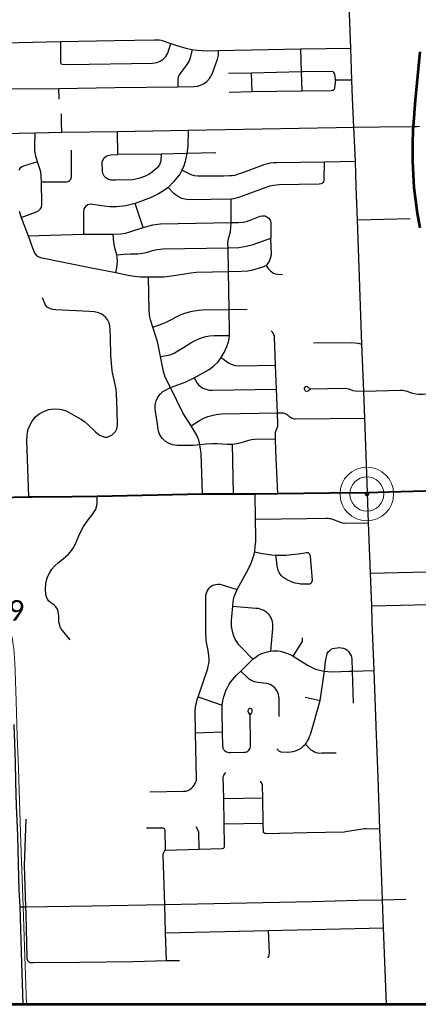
# Model space of a CAD drawing. Extents: x 13.99 to 21.38, y 7.75 to 14.55.
# Tile 15 of 77: x 17.57 to 18.68, y 7.75 to 10.48. Entities that reach past the tile are written whole.
import ezdxf

# ---------------------------------------------------------------- set-up
doc = ezdxf.new("R2010")
doc.units = 0
doc.header["$MEASUREMENT"] = 0
doc.header["$PDSIZE"] = 5
doc.linetypes.add('rr2', pattern=[0])
for name, color, linetype, lineweight in [('GM_X_County_Road', 3, 'Continuous', 30), ('GM_X_Interstate_Route', 1, 'Continuous', 53), ('GM_X_Rail_Line', 7, 'rr2', 13), ('GM_X_Township_Road', 1, 'Continuous', 30), ('GM_X_Unincorporated', 1, 'Continuous', 0), ('GM_X_Unincorporated_Location', 2, 'Continuous', 140), ('GM_X_US_Route', 1, 'Continuous', 40)]:
    doc.layers.add(name, color=color, linetype=linetype, lineweight=lineweight)
doc.layers.add('GM_X_Township_Road_Text', color=252, linetype='Continuous', lineweight=0, true_color=0x696969)
doc.styles.add('Slanted Normal (0.14) Font 31', font='CHAR_FAST_FONT.shx', dxfattribs={"height": 0.14})

# ---------------------------------------------------------------- blocks, each defined once
blk = doc.blocks.new('Unicorp3')
at = {"layer": 'GM_X_Unincorporated'}
for radius in [0.0744, 0.0472]:
    blk.add_circle((0, 0), radius, dxfattribs=at)

msp = doc.modelspace()

# ---------------------------------------------------------------- linework, layer by layer
at = {"layer": 'GM_X_County_Road', "color": 1}
for p, q in [((18.4503, 10.1823), (18.4992, 10.1832)), ((18.4992, 10.1832), (18.5701, 10.1841))]:
    msp.add_line(p, q, dxfattribs=at)
at = {"layer": 'GM_X_County_Road', "color": 1, "flags": 128}
for points in [[(18.496, 10.2634), (18.4939, 10.3136), (18.4906, 10.4019), (18.4802, 10.6887), (18.4779, 10.7769), (18.4754, 10.8407), (18.4742, 10.8632), (18.4727, 10.8777), (18.4709, 10.8892), (18.4664, 10.9028), (18.4575, 10.9238), (18.453, 10.9308), (18.4371, 10.9534), (18.2641, 11.1778), (18.2413, 11.2125), (18.1448, 11.3706), (18.1154, 11.4167), (18.0891, 11.4549), (18.0396, 11.5262), (17.9766, 11.6209), (17.9568, 11.6503), (17.934, 11.6832)], [(18.502, 10.1262), (18.4992, 10.1832), (18.496, 10.2634)], [(17.3374, 10.1622), (17.6143, 10.1676), (17.6888, 10.1692), (17.8433, 10.1711), (18.0392, 10.1746), (18.4503, 10.1823)], [(18.5701, 10.1841), (18.6641, 10.1853), (18.6729, 10.1854), (18.6813, 10.1857)], [(18.5061, 10.0173), (18.5039, 10.0882), (18.502, 10.1262)], [(18.5611, 8.5208), (18.5609, 8.5247), (18.5553, 8.677), (18.5505, 8.811), (18.5489, 8.8561), (18.5453, 8.9466), (18.5398, 9.086), (18.5372, 9.1706), (18.5296, 9.3761), (18.527, 9.4517), (18.5219, 9.5817), (18.509, 9.9262), (18.5061, 10.0173)], [(17.5817, 7.7517), (17.5777, 7.867), (17.5727, 8.0221), (17.5708, 8.0691), (17.5683, 8.1415), (17.5663, 8.2195), (17.563, 8.3018), (17.5608, 8.3694), (17.5598, 8.4218), (17.5563, 8.5271)], [(18.5899, 7.7517), (18.5818, 7.9636), (18.5788, 8.0413), (18.5762, 8.1193), (18.5716, 8.2386), (18.5665, 8.3808), (18.5611, 8.5208)]]:
    msp.add_lwpolyline(points, dxfattribs=at)
at = {"layer": 'GM_X_Interstate_Route', "flags": 128}
for points in [[(14.577, 11.6527), (14.577, 7.7517), (19.5613, 7.7517)], [(18.6824, 10.3917), (18.6742, 10.306), (18.6699, 10.2581), (18.6641, 10.1853), (18.6634, 10.1757), (18.6617, 10.1372), (18.6619, 10.089), (18.664, 10.0512), (18.6662, 10.0162), (18.6701, 9.981), (18.6752, 9.9449), (18.6826, 9.9038)]]:
    msp.add_lwpolyline(points, dxfattribs=at)
at = {"layer": 'GM_X_Rail_Line', "ltscale": 3.78788e-07, "flags": 128}
msp.add_lwpolyline([(17.5903, 7.7517), (17.5848, 7.911), (17.581, 8.0225), (17.5758, 8.1726), (17.573, 8.2574), (17.5683, 8.4047), (17.5649, 8.4956), (17.5619, 8.592), (17.5591, 8.6753), (17.5581, 8.697), (17.5572, 8.7107), (17.5563, 8.7252), (17.5551, 8.7376), (17.5534, 8.7491), (17.5514, 8.762), (17.549, 8.7755), (17.5446, 8.7972), (17.535, 8.8368), (17.4888, 9.0407), (17.4722, 9.1125), (17.4579, 9.1755), (17.4089, 9.3888), (17.3862, 9.4897), (17.3655, 9.5784), (17.3409, 9.6871), (17.321, 9.7736), (17.3141, 9.8052), (17.3101, 9.8286), (17.3081, 9.8461), (17.3068, 9.8583), (17.3058, 9.8715), (17.3051, 9.8894), (17.297, 10.2858), (17.2916, 10.5599), (17.2847, 10.8944), (17.2823, 11.0204), (17.2775, 11.253), (17.2742, 11.4194), (17.2699, 11.6231), (17.2695, 11.6703), (17.27, 11.6813), (17.2705, 11.6926), (17.2713, 11.7046), (17.2725, 11.7152), (17.2738, 11.7263), (17.275, 11.7368), (17.2767, 11.7477), (17.2788, 11.7592), (17.2818, 11.7741), (17.286, 11.7924), (17.3464, 12.0472), (17.408, 12.3034), (17.4265, 12.386), (17.4292, 12.3992), (17.4316, 12.4129), (17.4336, 12.4263), (17.4349, 12.4387), (17.4364, 12.4551), (17.4378, 12.4818), (17.4376, 12.497), (17.4374, 12.5108), (17.4372, 12.5225), (17.4368, 12.5318), (17.4358, 12.5433), (17.4346, 12.5525), (17.4333, 12.5649), (17.432, 12.5772), (17.431, 12.5872), (17.4307, 12.5975), (17.4311, 12.6074), (17.4318, 12.6173), (17.4332, 12.6306), (17.4351, 12.6445), (17.4368, 12.6593), (17.439, 12.6759), (17.4413, 12.696), (17.4476, 12.7478), (17.4548, 12.8033), (17.458, 12.8156), (17.4632, 12.8291), (17.4694, 12.8391), (17.476, 12.848), (17.4826, 12.8555), (17.4893, 12.8621), (17.5024, 12.8742), (17.5148, 12.8846), (17.5362, 12.9019), (17.5481, 12.9119), (17.5577, 12.9203), (17.5672, 12.9287), (17.5765, 12.9376), (17.5941, 12.9552), (17.6164, 12.9804), (17.6311, 12.9983), (17.6424, 13.0135), (17.6532, 13.0286), (17.6721, 13.0574)], dxfattribs=at)
at = {"layer": 'GM_X_Township_Road'}
for p, q in [((18.2171, 10.2808), (18.2152, 10.333)), ((17.6817, 10.2611), (17.6808, 10.2904)), ((17.844, 10.107), (17.8433, 10.1711)), ((17.9141, 9.9046), (17.8925, 9.9715)), ((18.509, 9.9262), (18.6558, 9.9295)), ((18.1656, 9.1666), (18.1621, 9.3044)), ((18.5453, 8.9466), (18.7742, 8.9519)), ((18.0674, 8.6038), (18.1337, 8.5813)), ((18.3638, 8.6028), (18.4059, 8.5937)), ((18.0602, 8.5047), (18.1348, 8.5066)), ((18.1385, 8.3225), (18.2462, 8.3243)), ((18.1398, 8.2521), (18.2478, 8.2543)), ((18.5788, 8.0413), (18.644, 8.0435))]:
    msp.add_line(p, q, dxfattribs=at)
at = {"layer": 'GM_X_Township_Road', "flags": 128}
for points in [[(17.5298, 10.4173), (17.6853, 10.4208), (17.8351, 10.4236)], [(17.6853, 10.4208), (17.6849, 10.3625), (17.6862, 10.3588)], [(17.6862, 10.3588), (17.6904, 10.3574), (17.7068, 10.3569), (17.9404, 10.3601), (17.9525, 10.3623), (17.9618, 10.3657), (17.9704, 10.3712), (17.9775, 10.3789), (17.9827, 10.3887), (17.9917, 10.4153)], [(17.8351, 10.4236), (17.9464, 10.4256), (17.9592, 10.4251), (17.9642, 10.4241), (17.9917, 10.4153), (18.0083, 10.4094), (18.0331, 10.4022), (18.0502, 10.3988), (18.0643, 10.3967), (18.0926, 10.3951), (18.1232, 10.396), (18.3522, 10.4003), (18.4906, 10.4019)], [(18.0502, 10.3988), (18.0453, 10.3751), (18.0426, 10.3674), (18.0356, 10.3564), (18.0194, 10.3346), (18.0148, 10.3281), (18.0121, 10.3218), (18.0108, 10.3151), (18.0106, 10.2952)], [(18.3562, 10.2832), (18.3537, 10.3361), (18.3522, 10.4003)], [(17.3048, 10.286), (17.5312, 10.2891), (17.6808, 10.2904), (17.8363, 10.2927), (18.0106, 10.2952), (18.0552, 10.2959), (18.0652, 10.2972), (18.0736, 10.2996), (18.0816, 10.3032), (18.0916, 10.31), (18.0988, 10.3182), (18.1069, 10.3329), (18.121, 10.3712), (18.1232, 10.3824), (18.1232, 10.396)], [(18.3586, 10.3362), (18.3537, 10.3361), (18.2152, 10.333), (18.1515, 10.3321)], [(18.4483, 10.3136), (18.4472, 10.3241), (18.4461, 10.3303), (18.4441, 10.3344), (18.4417, 10.3366), (18.438, 10.3374), (18.3586, 10.3362)], [(18.4939, 10.3136), (18.4483, 10.3136), (18.446, 10.2918), (18.4442, 10.2873), (18.4405, 10.285), (18.4361, 10.2839), (18.3562, 10.2832), (18.2171, 10.2808), (18.1528, 10.2796)], [(17.6888, 10.1692), (17.6875, 10.1962), (17.6881, 10.2201)], [(17.5761, 9.9326), (17.6183, 9.948), (17.6249, 9.9517), (17.6289, 9.9561), (17.6319, 9.9608), (17.6336, 9.9695), (17.6322, 10.0319), (17.6317, 10.0474), (17.6302, 10.0591), (17.628, 10.0672), (17.6209, 10.0872), (17.6167, 10.103), (17.6142, 10.1188), (17.6142, 10.131), (17.6143, 10.1676)], [(18.0392, 10.1746), (18.0387, 10.1295), (18.0361, 10.1098), (18.0334, 10.0969), (18.0309, 10.0877), (18.027, 10.0764), (18.0222, 10.0642), (18.016, 10.0527), (17.999, 10.0312), (17.9839, 10.0159), (17.9707, 10.0063), (17.957, 9.9981), (17.9368, 9.9886), (17.9073, 9.977), (17.8925, 9.9715), (17.8662, 9.9655), (17.8401, 9.9622), (17.8223, 9.9621), (17.8061, 9.9639), (17.7865, 9.9669), (17.7751, 9.9691), (17.7681, 9.9697), (17.7606, 9.9679), (17.7541, 9.9634), (17.7501, 9.9564), (17.7488, 9.9475), (17.7492, 9.8866)], [(17.6322, 10.0319), (17.7014, 10.0316), (17.7065, 10.0327), (17.7105, 10.035), (17.7137, 10.0391), (17.7154, 10.0451), (17.7158, 10.1196)], [(17.9642, 10.1079), (17.9633, 10.0891), (17.9597, 10.0787), (17.9538, 10.0707), (17.9407, 10.0589), (17.9299, 10.0522), (17.9179, 10.0465), (17.9056, 10.0418), (17.8944, 10.0388), (17.8846, 10.0371), (17.8379, 10.0358), (17.8258, 10.036), (17.8169, 10.039), (17.8107, 10.043), (17.8065, 10.0476), (17.8034, 10.0528), (17.8012, 10.06), (17.8009, 10.0859), (17.803, 10.0921), (17.8064, 10.0979), (17.812, 10.1023), (17.8173, 10.1047), (17.8247, 10.1063), (17.844, 10.107)], [(18.1165, 10.1118), (18.0361, 10.1098), (17.9642, 10.1079), (17.844, 10.107)], [(17.6209, 10.0872), (17.5854, 10.0759), (17.5781, 10.0729), (17.5724, 10.0688), (17.569, 10.0635)], [(18.4165, 10.0863), (18.4164, 10.038), (18.415, 10.031), (18.4124, 10.0276), (18.4084, 10.0257), (18.4034, 10.025), (18.2916, 10.0229), (18.2766, 10.0214), (18.2659, 10.0194), (18.2549, 10.0161), (18.1953, 9.9939), (18.1792, 9.988), (18.1656, 9.9845), (18.1584, 9.9837), (18.0456, 9.9815), (18.0348, 9.9827), (18.0223, 9.9857), (18.0098, 9.9917), (17.9994, 9.9994), (17.9839, 10.0159)], [(18.5039, 10.0882), (18.4165, 10.0863), (18.2859, 10.0847), (18.2762, 10.0842), (18.2671, 10.0829), (18.2602, 10.0814), (18.2526, 10.0792), (18.1879, 10.056), (18.1786, 10.0524), (18.1686, 10.0493), (18.1612, 10.0483), (18.154, 10.048), (18.1372, 10.0476), (18.0756, 10.0472), (18.065, 10.0475), (18.0573, 10.0484), (18.0478, 10.051), (18.0222, 10.0642)], [(17.9901, 9.4611), (18.0315, 9.4762), (18.0563, 9.4881), (18.0731, 9.4971), (18.0978, 9.511), (18.1111, 9.5213), (18.1226, 9.5325), (18.1311, 9.5442), (18.1398, 9.5586), (18.1467, 9.5748), (18.151, 9.5881), (18.1528, 9.5963), (18.1537, 9.6057), (18.1541, 9.6168), (18.1531, 9.6773), (18.1517, 9.7835), (18.1502, 9.8489), (18.1498, 9.8609), (18.1512, 9.8744), (18.1554, 9.8862), (18.1571, 9.8931), (18.1588, 9.9189), (18.1584, 9.9837)], [(17.5703, 9.9505), (17.5761, 9.9326), (17.5956, 9.8821), (17.6107, 9.8384), (17.6144, 9.8323), (17.6178, 9.8282), (17.6227, 9.8249), (17.6295, 9.8221), (17.7711, 9.7933), (17.8387, 9.78), (17.8731, 9.7725), (17.8908, 9.7697), (17.9069, 9.7682), (17.9296, 9.7681), (17.9718, 9.7687), (17.9933, 9.7708), (18.0234, 9.7753), (18.0465, 9.7793), (18.0622, 9.7813), (18.1517, 9.7835), (18.1878, 9.7837), (18.2052, 9.7848), (18.2186, 9.7875), (18.2441, 9.7947), (18.2556, 9.8), (18.2592, 9.8036), (18.2638, 9.8097), (18.2684, 9.8198), (18.2706, 9.8301), (18.2693, 9.8754)], [(17.5956, 9.8821), (17.7492, 9.8866), (17.8311, 9.8866), (17.8527, 9.8877), (17.8654, 9.8896), (17.8777, 9.8926), (17.9141, 9.9046), (17.9411, 9.9122), (17.9476, 9.9136), (17.9629, 9.9149), (18.1588, 9.9189), (18.1792, 9.9189), (18.1918, 9.9198), (18.201, 9.9212), (18.2158, 9.9268), (18.2397, 9.9362), (18.2459, 9.9375), (18.2519, 9.9372), (18.2582, 9.9349), (18.2637, 9.9309), (18.2669, 9.9256), (18.2682, 9.9226), (18.2693, 9.9186), (18.2693, 9.8754)], [(17.8387, 9.78), (17.8416, 9.7929), (17.8427, 9.8014), (17.8432, 9.8125), (17.8413, 9.8289), (17.837, 9.8447), (17.8346, 9.853), (17.8329, 9.863), (17.8311, 9.8866)], [(17.8413, 9.8289), (17.8616, 9.8314), (17.8791, 9.8324), (17.8993, 9.8323), (17.9135, 9.8335), (17.9268, 9.8362), (17.9407, 9.8416), (17.9537, 9.8444), (17.9699, 9.846), (18.1502, 9.8489), (18.18, 9.8498), (18.2008, 9.8531), (18.2194, 9.858), (18.2693, 9.8754)], [(18.2556, 9.8), (18.2611, 9.7912), (18.2677, 9.7847), (18.2747, 9.7795), (18.2809, 9.7769), (18.2887, 9.7752), (18.3017, 9.7746)], [(18.0792, 9.1667), (18.0753, 9.2799), (18.0731, 9.296), (18.0718, 9.3034), (18.0689, 9.3151), (18.0633, 9.3296), (18.0478, 9.355), (18.0245, 9.3917), (17.9901, 9.4611), (17.9759, 9.4902), (17.9708, 9.5057), (17.9627, 9.5472), (17.9548, 9.5845), (17.9526, 9.595), (17.9417, 9.6288), (17.9346, 9.649), (17.9328, 9.6568), (17.9313, 9.6742), (17.9296, 9.7681)], [(17.8302, 9.4984), (17.8296, 9.5012), (17.8286, 9.5086), (17.8249, 9.5495), (17.8236, 9.5992), (17.8231, 9.6229), (17.8222, 9.6322), (17.8199, 9.6403), (17.8165, 9.6479), (17.8106, 9.6556), (17.8047, 9.661), (17.7975, 9.6655), (17.7875, 9.6692), (17.7787, 9.6711), (17.7658, 9.6725), (17.6723, 9.6768), (17.6633, 9.6777), (17.6584, 9.6792), (17.6534, 9.681), (17.6481, 9.6845), (17.6437, 9.6897), (17.6352, 9.7102)], [(17.9417, 9.6288), (17.9623, 9.6357), (17.9782, 9.6426), (18.0203, 9.6639), (18.0326, 9.6686), (18.0508, 9.6735), (18.0683, 9.6763), (18.0796, 9.6771), (18.1531, 9.6773), (18.2031, 9.6789)], [(18.288, 9.1677), (18.2831, 9.2859), (18.2814, 9.3188), (18.2814, 9.3308), (18.2817, 9.3359), (18.283, 9.3402), (18.2867, 9.3498), (18.2881, 9.3545), (18.2886, 9.3585), (18.287, 9.3913), (18.2845, 9.4568), (18.2819, 9.5236), (18.2794, 9.6016), (18.2787, 9.605), (18.2776, 9.6079), (18.2741, 9.6137), (18.2694, 9.619)], [(17.9627, 9.5472), (17.9796, 9.5498), (17.9883, 9.552), (18.0001, 9.5568), (18.0109, 9.563), (18.0266, 9.5724), (18.0495, 9.587), (18.0591, 9.5922), (18.0706, 9.5969), (18.0851, 9.6017), (18.0986, 9.6043), (18.1125, 9.6055), (18.1537, 9.6057)], [(18.3872, 9.5854), (18.4919, 9.5866), (18.5117, 9.5842), (18.5219, 9.5817)], [(18.1311, 9.5442), (18.1513, 9.5299), (18.1573, 9.5267), (18.1633, 9.5245), (18.1708, 9.5229), (18.1813, 9.522), (18.2819, 9.5236)], [(17.5968, 9.1581), (17.5915, 9.3152), (17.5931, 9.3383), (17.5965, 9.3487), (17.6064, 9.3683), (17.6161, 9.3801), (17.6261, 9.3882), (17.6386, 9.395), (17.6521, 9.4001), (17.6604, 9.4016), (17.6701, 9.4021), (17.6821, 9.4015), (17.6914, 9.3993), (17.7031, 9.3955), (17.7416, 9.374), (17.7515, 9.3668), (17.7599, 9.3601), (17.782, 9.3382), (17.7884, 9.3331), (17.794, 9.329), (17.8005, 9.3264), (17.8077, 9.3241), (17.8147, 9.3242), (17.8213, 9.3262), (17.8289, 9.3307), (17.8374, 9.3395), (17.8412, 9.3465), (17.8437, 9.3573), (17.8421, 9.399), (17.8407, 9.4451), (17.8396, 9.4555), (17.8365, 9.4697), (17.8302, 9.4984)], [(18.0563, 9.4881), (18.0642, 9.4738), (18.0681, 9.4687), (18.0738, 9.4644), (18.0805, 9.4598), (18.088, 9.4565), (18.0987, 9.4541), (18.1071, 9.4538), (18.2845, 9.4568)], [(18.0718, 9.3034), (18.0643, 9.302), (18.0546, 9.3011), (18.0092, 9.3008), (18.002, 9.3016), (17.9955, 9.303), (17.9852, 9.3074), (17.9769, 9.312), (17.9686, 9.3201), (17.9644, 9.3251), (17.9599, 9.3322), (17.9573, 9.34), (17.9559, 9.3462), (17.9531, 9.3659), (17.9489, 9.3951), (17.9478, 9.4039), (17.9478, 9.4124), (17.9488, 9.4172), (17.9507, 9.4249), (17.9544, 9.4326), (17.9581, 9.4388), (17.9628, 9.4444), (17.9692, 9.4503), (17.9901, 9.4611)], [(18.3781, 9.4584), (18.3741, 9.4601), (18.371, 9.4633), (18.3679, 9.4645), (18.3641, 9.4631), (18.3618, 9.4599), (18.3614, 9.4578), (18.362, 9.4556), (18.3641, 9.4522), (18.3682, 9.451), (18.3723, 9.4525), (18.379, 9.4578), (18.4749, 9.4592), (18.4849, 9.458), (18.4965, 9.4534)], [(18.4965, 9.4534), (18.4975, 9.4531), (18.5034, 9.4519), (18.527, 9.4517)], [(18.527, 9.4517), (18.6287, 9.454), (18.6344, 9.4538), (18.6388, 9.4533), (18.6437, 9.4523), (18.6619, 9.446), (18.6671, 9.4445), (18.6722, 9.4438), (18.6783, 9.4432), (18.6917, 9.4432), (18.7525, 9.4439)], [(18.0478, 9.355), (18.0712, 9.3702), (18.0833, 9.3765), (18.0941, 9.381), (18.1051, 9.3843), (18.1172, 9.3867), (18.132, 9.3881), (18.287, 9.3913), (18.2984, 9.3914), (18.3035, 9.3909), (18.3059, 9.3902), (18.3121, 9.3876), (18.3151, 9.3856), (18.32, 9.3814), (18.3238, 9.3789), (18.3285, 9.3764), (18.3324, 9.3749), (18.3368, 9.3742), (18.5296, 9.3761)], [(18.0718, 9.3034), (18.0896, 9.3051), (18.1052, 9.3063), (18.1202, 9.3067), (18.1351, 9.3052), (18.1482, 9.3043), (18.1621, 9.3044), (18.1797, 9.307), (18.1933, 9.311), (18.2077, 9.3157), (18.2152, 9.3174), (18.224, 9.3184), (18.2814, 9.3188)], [(18.5489, 8.8561), (18.7468, 8.8606), (18.7522, 8.8609), (18.7575, 8.8615), (18.7625, 8.8631), (18.7669, 8.8652), (18.7699, 8.8676), (18.7725, 8.8706), (18.7753, 8.875), (18.7766, 8.879), (18.7769, 8.8832), (18.7769, 8.8887), (18.7742, 8.9519), (18.7736, 8.9774), (18.7733, 8.9824), (18.7721, 8.9871), (18.7703, 8.9922), (18.7655, 9.0056), (18.7643, 9.0104), (18.7636, 9.0155), (18.7586, 9.1521), (18.7595, 9.1581), (18.7651, 9.1766)], [(17.6764, 8.8473), (17.6722, 8.8536), (17.6676, 8.8577), (17.6569, 8.8659), (17.6526, 8.8695), (17.6491, 8.8747), (17.6463, 8.8812), (17.6443, 8.888), (17.6431, 8.9022), (17.6443, 8.9179), (17.646, 8.9264), (17.6493, 8.9369), (17.6552, 8.9489), (17.6614, 8.9583), (17.668, 8.9663), (17.6794, 8.9765), (17.6929, 8.987), (17.6995, 8.9928), (17.707, 8.9998), (17.7158, 9.0097), (17.7204, 9.0161), (17.7269, 9.0285), (17.7362, 9.0502), (17.7447, 9.0681), (17.7489, 9.076), (17.7591, 9.0906), (17.776, 9.112), (17.7828, 9.1246), (17.786, 9.134), (17.7871, 9.141), (17.7873, 9.1604)], [(18.2087, 8.9631), (18.2111, 8.9683), (18.2148, 8.977), (18.2187, 8.9878), (18.224, 9.0064), (18.2256, 9.0205), (18.2269, 9.0348), (18.2269, 9.0454), (18.2262, 9.0968), (18.2252, 9.167)], [(18.2262, 9.0968), (18.369, 9.0984), (18.4227, 9.0991), (18.4277, 9.0991), (18.4319, 9.0988), (18.4358, 9.0982), (18.4401, 9.0968), (18.4597, 9.0887), (18.4664, 9.0865), (18.473, 9.0851), (18.5398, 9.086)], [(18.224, 9.0064), (18.2361, 9.0033), (18.2459, 9.0015), (18.2585, 8.9996), (18.2717, 8.9979), (18.2828, 8.9971), (18.2973, 8.9967), (18.3103, 8.997), (18.3268, 8.9985), (18.3443, 9.0004), (18.3581, 9.0026), (18.3675, 9.0038), (18.37, 9.004), (18.3719, 9.0037), (18.3738, 9.0029), (18.3753, 9.0014), (18.3764, 8.9993), (18.3771, 8.997), (18.3777, 8.994), (18.3832, 8.9262), (18.3828, 8.9233), (18.3818, 8.9212), (18.3804, 8.9194), (18.3786, 8.9178), (18.3768, 8.9167), (18.3744, 8.9161), (18.3714, 8.916), (18.3545, 8.9165), (18.3512, 8.9168), (18.3477, 8.9172), (18.3431, 8.9178), (18.3367, 8.9192), (18.3277, 8.9223), (18.3156, 8.9276), (18.3077, 8.9318), (18.3024, 8.9353), (18.2982, 8.9399), (18.2948, 8.944), (18.2917, 8.9488), (18.2893, 8.9541), (18.2879, 8.9593), (18.2869, 8.9663), (18.2854, 8.977), (18.2828, 8.997)], [(18.2186, 8.7084), (18.1863, 8.7414), (18.1803, 8.748), (18.1752, 8.7554), (18.1701, 8.7639), (18.1663, 8.7723), (18.1634, 8.781), (18.1613, 8.7904), (18.1598, 8.7992), (18.1593, 8.8083), (18.1598, 8.8168), (18.1605, 8.8258), (18.1635, 8.8556), (18.1645, 8.8667), (18.1655, 8.8737), (18.1675, 8.8808), (18.1702, 8.8887), (18.1758, 8.9015), (18.2067, 8.9587), (18.2087, 8.9631)], [(17.933, 8.3406), (18.0263, 8.3421), (18.0304, 8.3422), (18.0333, 8.3428), (18.037, 8.3439), (18.0408, 8.3456), (18.0443, 8.3475), (18.049, 8.3511), (18.0527, 8.3547), (18.0562, 8.3593), (18.059, 8.364), (18.0611, 8.3685), (18.0621, 8.3719), (18.0628, 8.3754), (18.0602, 8.5047), (18.0591, 8.567), (18.0594, 8.5717), (18.0599, 8.5759), (18.0606, 8.581), (18.0621, 8.5871), (18.0637, 8.5929), (18.0674, 8.6038), (18.0937, 8.6824), (18.0953, 8.6894), (18.0966, 8.6962), (18.0973, 8.7032), (18.0975, 8.7105), (18.0971, 8.7181), (18.0962, 8.725), (18.0952, 8.7325), (18.0914, 8.7497), (18.0896, 8.7601), (18.089, 8.7705), (18.0886, 8.7778), (18.0886, 8.886), (18.0899, 8.8917), (18.0921, 8.8974), (18.0954, 8.9024), (18.0989, 8.9063), (18.1024, 8.9095), (18.1064, 8.9122), (18.1114, 8.9143), (18.1166, 8.9158), (18.1219, 8.9164), (18.1271, 8.9163), (18.1342, 8.9147), (18.1758, 8.9015)], [(17.7116, 8.7623), (17.6905, 8.7879), (17.6855, 8.7953), (17.6801, 8.8116), (17.68, 8.8275), (17.6785, 8.8406), (17.6764, 8.8473)], [(18.1635, 8.8556), (18.2272, 8.85), (18.2334, 8.8494), (18.2386, 8.8483), (18.2441, 8.8464), (18.2496, 8.8439), (18.2547, 8.8405), (18.259, 8.8368), (18.262, 8.8334), (18.2649, 8.8296), (18.2673, 8.826), (18.2697, 8.8214), (18.2717, 8.8165), (18.273, 8.8109), (18.2735, 8.8059), (18.2736, 8.8005), (18.2732, 8.7939), (18.2679, 8.7305)], [(18.3311, 8.7166), (18.3566, 8.7572), (18.3563, 8.768)], [(18.2854, 8.4601), (18.2924, 8.4536), (18.2947, 8.4522), (18.297, 8.4513), (18.316, 8.4511), (18.3241, 8.4515), (18.331, 8.4528), (18.3377, 8.4544), (18.3439, 8.457), (18.3492, 8.4601), (18.3551, 8.4637), (18.3599, 8.4678), (18.3647, 8.4724), (18.3678, 8.4767), (18.3711, 8.4817), (18.3741, 8.4878), (18.3765, 8.4939), (18.3786, 8.5), (18.3873, 8.528), (18.4059, 8.5937), (18.4175, 8.6751), (18.4207, 8.702), (18.4223, 8.7114), (18.424, 8.719), (18.4255, 8.7242), (18.4284, 8.7289), (18.4323, 8.7328), (18.436, 8.7359), (18.4413, 8.7381), (18.4467, 8.7394), (18.4527, 8.74), (18.4588, 8.7404), (18.4644, 8.7401), (18.4702, 8.7388), (18.4751, 8.737), (18.4798, 8.7339), (18.4838, 8.7305), (18.4867, 8.7269), (18.4894, 8.7227), (18.4914, 8.7179), (18.4927, 8.7136), (18.4935, 8.7087), (18.4947, 8.6754), (18.4978, 8.5865)], [(18.1387, 8.4574), (18.1368, 8.4606), (18.1362, 8.4632), (18.1358, 8.4662), (18.1348, 8.5066), (18.134, 8.5631), (18.1337, 8.5813), (18.1358, 8.5929), (18.1385, 8.6042), (18.1409, 8.6122), (18.1441, 8.6216), (18.1483, 8.6301), (18.1523, 8.6374), (18.1573, 8.6448), (18.1622, 8.6514), (18.1676, 8.6575), (18.1734, 8.664), (18.186, 8.6756), (18.2186, 8.7084), (18.228, 8.7153), (18.2338, 8.7192), (18.2396, 8.7224), (18.2466, 8.7252), (18.2527, 8.727), (18.2599, 8.7288), (18.2679, 8.7305), (18.2755, 8.7312), (18.2818, 8.7314), (18.2885, 8.7311), (18.2948, 8.7305), (18.3008, 8.729), (18.3068, 8.7273), (18.3125, 8.7255), (18.3178, 8.7234), (18.3241, 8.7202), (18.3311, 8.7166), (18.3723, 8.6911), (18.3813, 8.6864), (18.3886, 8.683), (18.3968, 8.6799), (18.4046, 8.6776), (18.4122, 8.6759), (18.4175, 8.6751), (18.4268, 8.6741), (18.4413, 8.6731), (18.4858, 8.675)], [(18.2921, 8.5494), (18.2917, 8.6001), (18.2913, 8.6054), (18.2903, 8.6106), (18.2885, 8.6158), (18.2861, 8.6202), (18.283, 8.625), (18.2798, 8.6287), (18.2762, 8.6322), (18.2715, 8.6354), (18.2668, 8.6382), (18.2612, 8.6403), (18.2566, 8.6414), (18.2331, 8.6438), (18.2246, 8.6457), (18.2192, 8.6479), (18.2134, 8.6506), (18.209, 8.6534), (18.2051, 8.6567), (18.186, 8.6756)], [(18.4858, 8.675), (18.4947, 8.6754), (18.5553, 8.677)], [(18.1387, 8.4574), (18.1407, 8.4554), (18.1433, 8.4534), (18.1462, 8.4517), (18.1491, 8.4503), (18.1522, 8.4495), (18.1558, 8.4495), (18.1949, 8.4503), (18.1984, 8.4506), (18.2021, 8.4517), (18.2051, 8.4534), (18.2077, 8.456), (18.2095, 8.4586), (18.2114, 8.4619), (18.2125, 8.4657), (18.2128, 8.4697), (18.2127, 8.4731), (18.2114, 8.5543), (18.2158, 8.56), (18.2172, 8.5632), (18.2174, 8.5668), (18.216, 8.5694), (18.2137, 8.5711), (18.2115, 8.5718), (18.209, 8.5715), (18.2072, 8.5699), (18.2063, 8.5678), (18.2054, 8.5646), (18.2057, 8.5614), (18.2074, 8.5585), (18.2109, 8.5545)], [(18.3647, 8.4724), (18.3756, 8.462), (18.3802, 8.4575), (18.3851, 8.4543), (18.3901, 8.4519), (18.3946, 8.4499), (18.3988, 8.4489), (18.4033, 8.4482), (18.4104, 8.4484), (18.4498, 8.4489)], [(17.9757, 8.1793), (18.07, 8.1822), (18.135, 8.1835), (18.1375, 8.1846), (18.1392, 8.1861), (18.1401, 8.1881), (18.1403, 8.1902), (18.1403, 8.1929), (18.1398, 8.2521), (18.1385, 8.3225), (18.1369, 8.3819), (18.1374, 8.3841), (18.1385, 8.3866), (18.1439, 8.3941)], [(18.2504, 8.227), (18.2496, 8.2275), (18.2489, 8.2282), (18.2486, 8.2292), (18.2478, 8.2543), (18.2462, 8.3243), (18.2461, 8.3569), (18.2459, 8.3586), (18.2453, 8.3608), (18.2403, 8.3699)], [(17.589, 8.2645), (17.5846, 8.1362), (17.5883, 8.0221), (17.5888, 8.0025)], [(18.07, 8.1822), (18.0689, 8.2294), (18.062, 8.2434)], [(17.9797, 7.8731), (17.9761, 7.9502), (17.9743, 8.0284), (17.9699, 8.1632), (17.9702, 8.1679), (17.9709, 8.1705), (17.9718, 8.1727), (17.9737, 8.1762), (17.9757, 8.1793), (17.9768, 8.1816), (17.9753, 8.234), (17.9747, 8.2362), (17.9737, 8.238), (17.9723, 8.2394), (17.9701, 8.2402), (17.9681, 8.2404), (17.9238, 8.24)], [(18.2504, 8.227), (18.2517, 8.2263), (18.2531, 8.2258), (18.255, 8.2256), (18.3685, 8.2278), (18.4727, 8.2301), (18.4767, 8.2304), (18.4815, 8.2313), (18.5242, 8.2385), (18.5289, 8.2393), (18.5339, 8.2395), (18.5716, 8.2386)], [(17.5727, 8.0221), (17.5883, 8.0221), (17.7716, 8.0243), (17.9743, 8.0284), (18.384, 8.0371), (18.5114, 8.0403), (18.5788, 8.0413)], [(17.5888, 8.0025), (17.5918, 7.879), (17.5924, 7.8761), (17.5936, 7.8736), (17.5948, 7.8719)], [(17.9761, 7.9502), (18.2625, 7.9567), (18.5818, 7.9636)], [(18.2609, 7.8807), (18.2632, 7.8842), (18.2646, 7.8886), (18.2653, 7.8941), (18.2625, 7.9567)], [(17.5948, 7.8719), (17.5973, 7.8694), (17.5987, 7.8684), (17.6004, 7.8678), (17.6042, 7.8674), (17.61, 7.8675), (17.7386, 7.8686), (17.8879, 7.8707), (17.9797, 7.8731), (18.0154, 7.8735)]]:
    msp.add_lwpolyline(points, dxfattribs=at)
at = {"layer": 'GM_X_Unincorporated_Location'}
msp.add_point((18.5354, 9.1663), dxfattribs=at)
at = {"layer": 'GM_X_US_Route'}
for p, q in [((17.6068, 9.1582), (17.7171, 9.1595)), ((17.7171, 9.1595), (17.7873, 9.1604))]:
    msp.add_line(p, q, dxfattribs=at)
at = {"layer": 'GM_X_US_Route', "flags": 128}
for points in [[(18.4318, 9.1694), (18.5372, 9.1706), (18.5967, 9.1722)], [(18.5967, 9.1722), (18.7651, 9.1766), (18.819, 9.1768), (18.8641, 9.1775), (18.8766, 9.1775)], [(17.4654, 9.1561), (17.5557, 9.1574), (17.5968, 9.1581), (17.6068, 9.1582)], [(17.7873, 9.1604), (18.0792, 9.1667), (18.1656, 9.1666), (18.2252, 9.167), (18.288, 9.1677), (18.4318, 9.1694)]]:
    msp.add_lwpolyline(points, dxfattribs=at)

# ---------------------------------------------------------------- block references
at = {"color": 7, "linetype": 'Continuous', "lineweight": 0}
msp.add_blockref('Unicorp3', (18.5354, 9.1663), dxfattribs=at)

# ---------------------------------------------------------------- texts
at = {"layer": 'GM_X_Township_Road_Text', "insert": (17.3805, 8.812), "char_height": 0.056818, "attachment_point": 7, "rotation": 0.8421, "line_spacing_factor": 0.8, "style": 'Slanted Normal (0.14) Font 31'}
msp.add_mtext('{\\fCalibri Light|b0|i0|c0|p34;\\C256;T-329}', dxfattribs=at)

doc.saveas('drawing.dxf')
